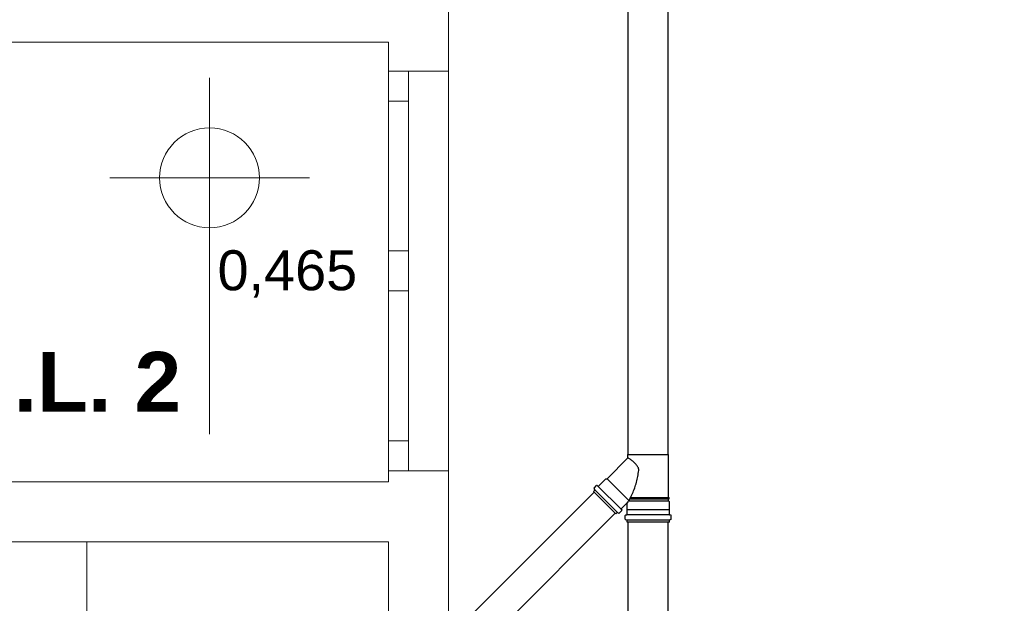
# Model space of a CAD drawing. Header units: millimetres. Extents: x -27714 to -5776, y 5810 to 9208.
# Tile 23 of 256: x -25643.74 to -25633.89, y 7019.42 to 7025.26. Entities that reach past the tile are written whole.
import ezdxf

# ---------------------------------------------------------------- set-up
doc = ezdxf.new("R2010")
doc.units = ezdxf.units.MM
for name, color, linetype in [('Simbolos', 5, 'Continuous'), ('Simbolos_int', 2, 'Continuous'), ('TEXTO', 7, 'Continuous'), ('TEXTO @ 100', 7, 'Continuous'), ('TEXTO @ 200', 7, 'Continuous')]:
    doc.layers.add(name, color=color, linetype=linetype)
doc.layers.add('TQ-Condutos', color=3, linetype='Continuous', lineweight=30)
doc.styles.add('Arial', font='arial.ttf')
doc.styles.add('ArialN', font='arialbd.ttf')

# ---------------------------------------------------------------- blocks, each defined once
blk = doc.blocks.new('SIMBOLO NOMENCLATURA')
at = {"linetype": 'Continuous'}
blk.add_circle((-30, 0), 30, dxfattribs=at)
blk = doc.blocks.new('*U147')
at = {"layer": 'TEXTO @ 100', "linetype": 'Continuous', "xscale": 20, "yscale": 20, "zscale": 20}
blk.add_blockref('SIMBOLO NOMENCLATURA', (-25314.2283, 7009.9176), dxfattribs=at)
at = {"layer": 'TEXTO @ 200', "linetype": 'Continuous', "xscale": 40, "yscale": 40, "zscale": 40}
blk.add_blockref('SIMBOLO NOMENCLATURA', (-25314.2283, 7009.9176), dxfattribs=at)
blk = doc.blocks.new('*U151')
at = {"layer": 'TEXTO @ 100', "linetype": 'Continuous', "xscale": 20, "yscale": 20, "zscale": 20}
blk.add_blockref('SIMBOLO NOMENCLATURA', (-25312.5642, 7079.2502), dxfattribs=at)
at = {"layer": 'TEXTO @ 200', "linetype": 'Continuous', "xscale": 40, "yscale": 40, "zscale": 40}
blk.add_blockref('SIMBOLO NOMENCLATURA', (-25312.5642, 7079.2502), dxfattribs=at)
blk = doc.blocks.new('*U155')
at = {"layer": 'TEXTO @ 200', "linetype": 'Continuous', "xscale": 40, "yscale": 40, "zscale": 40}
blk.add_blockref('SIMBOLO NOMENCLATURA', (-23654.5269, 7584.9791), dxfattribs=at)
blk = doc.blocks.new('*U159')
at = {"layer": 'TEXTO @ 200', "linetype": 'Continuous', "xscale": 40, "yscale": 40, "zscale": 40}
blk.add_blockref('SIMBOLO NOMENCLATURA', (-23783.0676, 7189.4887), dxfattribs=at)

msp = doc.modelspace()

# ---------------------------------------------------------------- linework, layer by layer
at = {"color": 7, "linetype": 'Continuous', "lineweight": 0}
for p, q in [((-25639.4506, 7024.7436), (-25639.4506, 7033.1837)), ((-25640.0506, 7025.033), (-25640.0506, 7020.633)), ((-25641.8434, 7024.6759), (-25641.8434, 7021.1081)), ((-25640.0506, 7024.7436), (-25639.4506, 7024.7436)), ((-25640.0506, 7024.7436), (-25639.4506, 7024.7436)), ((-25639.8506, 7024.7436), (-25639.8506, 7020.7436)), ((-25639.4506, 7015.0684), (-25639.4506, 7024.7436)), ((-25639.8506, 7024.4436), (-25640.0506, 7024.4436)), ((-25642.8434, 7023.6759), (-25640.8434, 7023.6759)), ((-25640.0506, 7022.9436), (-25639.8506, 7022.9436)), ((-25639.8506, 7022.5436), (-25640.0506, 7022.5436)), ((-25640.0506, 7021.0436), (-25639.8506, 7021.0436)), ((-25640.0506, 7020.7436), (-25639.4506, 7020.7436)), ((-25640.0506, 7020.7436), (-25639.4506, 7020.7436)), ((-25640.0506, 7020.033), (-25640.0506, 7014.233))]:
    msp.add_line(p, q, dxfattribs=at)
at = {"color": 83, "linetype": 'Continuous', "lineweight": 0}
for points in [[(-25671.0505, 7025.633), (-25671.0505, 7014.233), (-25640.0506, 7014.233), (-25640.0506, 7020.033), (-25648.6506, 7020.033), (-25648.6506, 7031.633), (-25653.0506, 7031.633), (-25653.0506, 7025.633)], [(-25648.0506, 7025.033), (-25648.0506, 7020.633), (-25640.0506, 7020.633), (-25640.0506, 7025.033)]]:
    msp.add_lwpolyline(points, close=True, dxfattribs=at)
at = {"color": 7, "linetype": 'Continuous', "lineweight": 0}
for points in [[(-25648.0506, 7025.033), (-25640.0506, 7025.033)], [(-25640.0506, 7020.633), (-25648.0506, 7020.633)], [(-25648.6506, 7020.033), (-25640.0506, 7020.033)]]:
    msp.add_lwpolyline(points, dxfattribs=at)
at = {"color": 83, "linetype": 'Continuous', "lineweight": 0}
msp.add_lwpolyline([(-25643.0724, 7020.033), (-25643.0724, 7017.0125), (-25640.0506, 7017.0125)], dxfattribs=at)
at = {"color": 7, "linetype": 'Continuous', "lineweight": 0}
msp.add_circle((-25641.8434, 7023.6759), 0.5, dxfattribs=at)
at = {"layer": 'Simbolos'}
for p, q in [((-25637.8619, 7020.6637), (-25637.6538, 7020.8718)), ((-25637.6538, 7020.8718), (-25637.6538, 7020.9054)), ((-25637.6538, 7020.9054), (-25637.2474, 7020.9054)), ((-25637.2474, 7020.4758), (-25637.2474, 7020.9054)), ((-25637.9491, 7020.5892), (-25637.8746, 7020.6637)), ((-25637.8746, 7020.6637), (-25637.8619, 7020.6637)), ((-25638.0001, 7020.537), (-25637.9872, 7020.5499)), ((-25637.775, 7020.3119), (-25638.0001, 7020.537)), ((-25637.9866, 7020.5547), (-25637.9929, 7020.5656)), ((-25637.9922, 7020.5704), (-25637.9675, 7020.5951)), ((-25637.9545, 7020.589), (-25637.9621, 7020.5954)), ((-25637.7228, 7020.3629), (-25637.6694, 7020.4163)), ((-25637.2474, 7020.4758), (-25637.2414, 7020.4753)), ((-25637.2474, 7020.463), (-25637.2414, 7020.4636)), ((-25637.2474, 7020.4419), (-25637.2474, 7020.463)), ((-25637.2386, 7020.4331), (-25637.2474, 7020.4419)), ((-25637.2414, 7020.4636), (-25637.2414, 7020.4753)), ((-25637.2386, 7020.3541), (-25637.2386, 7020.4331)), ((-25637.775, 7020.3119), (-25637.7621, 7020.3248)), ((-25637.7573, 7020.3254), (-25637.7464, 7020.3191)), ((-25637.7416, 7020.3198), (-25637.7169, 7020.3445)), ((-25637.723, 7020.3575), (-25637.7166, 7020.3499)), ((-25637.6636, 7020.3531), (-25637.6626, 7020.3541)), ((-25637.6636, 7020.3048), (-25637.6636, 7020.3531)), ((-25637.6626, 7020.3541), (-25637.6626, 7020.4135)), ((-25637.2376, 7020.3531), (-25637.2386, 7020.3541)), ((-25637.2376, 7020.3048), (-25637.2376, 7020.3531)), ((-25637.6812, 7020.2581), (-25637.6812, 7020.2959)), ((-25637.6782, 7020.2542), (-25637.6665, 7020.2511)), ((-25637.6775, 7020.2999), (-25637.6672, 7020.3008)), ((-25637.6636, 7020.2294), (-25637.6636, 7020.2472)), ((-25637.2376, 7020.2294), (-25637.6636, 7020.2294)), ((-25637.2376, 7020.2294), (-25637.2376, 7020.2472)), ((-25637.2229, 7020.2542), (-25637.2346, 7020.2511)), ((-25637.2236, 7020.2999), (-25637.2339, 7020.3008)), ((-25637.22, 7020.2581), (-25637.22, 7020.2959))]:
    msp.add_line(p, q, dxfattribs=at)
for points in [[(-25637.6533, 7020.8715), (-25637.6533, 7020.8715), (-25637.6534, 7020.8715), (-25637.6534, 7020.8716), (-25637.6535, 7020.8716), (-25637.6535, 7020.8716), (-25637.6536, 7020.8717), (-25637.6536, 7020.8717), (-25637.6537, 7020.8717), (-25637.6538, 7020.8718)], [(-25637.9922, 7020.5704), (-25637.9926, 7020.5699), (-25637.9929, 7020.5695), (-25637.9931, 7020.5689), (-25637.9933, 7020.5684), (-25637.9934, 7020.5678), (-25637.9934, 7020.5672), (-25637.9933, 7020.5666), (-25637.9931, 7020.5661), (-25637.9929, 7020.5656)], [(-25637.9872, 7020.5499), (-25637.9869, 7020.5503), (-25637.9865, 7020.5508), (-25637.9863, 7020.5513), (-25637.9862, 7020.5519), (-25637.9861, 7020.5525), (-25637.9861, 7020.5531), (-25637.9862, 7020.5536), (-25637.9864, 7020.5542), (-25637.9866, 7020.5547)], [(-25637.9621, 7020.5953), (-25637.9626, 7020.5957), (-25637.9632, 7020.596), (-25637.9638, 7020.5962), (-25637.9645, 7020.5963), (-25637.9651, 7020.5962), (-25637.9658, 7020.5961), (-25637.9664, 7020.5959), (-25637.967, 7020.5955), (-25637.9675, 7020.5951)], [(-25637.9545, 7020.589), (-25637.9539, 7020.5886), (-25637.9534, 7020.5883), (-25637.9527, 7020.5881), (-25637.9521, 7020.588), (-25637.9514, 7020.5881), (-25637.9508, 7020.5882), (-25637.9501, 7020.5884), (-25637.9496, 7020.5888), (-25637.9491, 7020.5892)], [(-25637.6626, 7020.4135), (-25637.6626, 7020.414), (-25637.6627, 7020.4146), (-25637.6629, 7020.415), (-25637.6631, 7020.4155), (-25637.6634, 7020.416), (-25637.6637, 7020.4163), (-25637.6641, 7020.4167), (-25637.6646, 7020.417), (-25637.665, 7020.4172), (-25637.6655, 7020.4174), (-25637.666, 7020.4175), (-25637.6666, 7020.4175), (-25637.6671, 7020.4175), (-25637.6676, 7020.4174), (-25637.6681, 7020.4172), (-25637.6686, 7020.417), (-25637.669, 7020.4167), (-25637.6694, 7020.4163)], [(-25637.7573, 7020.3254), (-25637.7578, 7020.3256), (-25637.7583, 7020.3258), (-25637.7589, 7020.3259), (-25637.7595, 7020.3259), (-25637.7601, 7020.3258), (-25637.7606, 7020.3257), (-25637.7612, 7020.3254), (-25637.7617, 7020.3251), (-25637.7621, 7020.3247)], [(-25637.7464, 7020.3191), (-25637.7459, 7020.3189), (-25637.7454, 7020.3187), (-25637.7448, 7020.3186), (-25637.7442, 7020.3186), (-25637.7436, 7020.3187), (-25637.7431, 7020.3188), (-25637.7425, 7020.3191), (-25637.742, 7020.3194), (-25637.7416, 7020.3198)], [(-25637.7228, 7020.3629), (-25637.7232, 7020.3624), (-25637.7235, 7020.3618), (-25637.7238, 7020.3612), (-25637.7239, 7020.3606), (-25637.7239, 7020.3599), (-25637.7239, 7020.3593), (-25637.7237, 7020.3586), (-25637.7234, 7020.358), (-25637.723, 7020.3575)], [(-25637.7169, 7020.3445), (-25637.7165, 7020.345), (-25637.7161, 7020.3456), (-25637.7159, 7020.3462), (-25637.7157, 7020.3469), (-25637.7157, 7020.3475), (-25637.7158, 7020.3482), (-25637.716, 7020.3488), (-25637.7163, 7020.3494), (-25637.7166, 7020.3499)], [(-25637.6775, 7020.2999), (-25637.6781, 7020.2997), (-25637.6788, 7020.2995), (-25637.6793, 7020.2992), (-25637.6799, 7020.2988), (-25637.6803, 7020.2983), (-25637.6807, 7020.2978), (-25637.6809, 7020.2972), (-25637.6811, 7020.2965), (-25637.6812, 7020.2959)], [(-25637.6812, 7020.2581), (-25637.6811, 7020.2575), (-25637.681, 7020.2569), (-25637.6808, 7020.2564), (-25637.6805, 7020.2559), (-25637.6801, 7020.2554), (-25637.6797, 7020.255), (-25637.6792, 7020.2547), (-25637.6787, 7020.2544), (-25637.6782, 7020.2542)], [(-25637.6672, 7020.3008), (-25637.6666, 7020.3009), (-25637.6659, 7020.3011), (-25637.6654, 7020.3014), (-25637.6648, 7020.3018), (-25637.6644, 7020.3023), (-25637.664, 7020.3029), (-25637.6638, 7020.3035), (-25637.6636, 7020.3041), (-25637.6636, 7020.3048)], [(-25637.6636, 7020.2472), (-25637.6636, 7020.2478), (-25637.6637, 7020.2483), (-25637.6639, 7020.2489), (-25637.6642, 7020.2494), (-25637.6646, 7020.2499), (-25637.665, 7020.2503), (-25637.6655, 7020.2506), (-25637.666, 7020.2509), (-25637.6665, 7020.2511)], [(-25637.2376, 7020.3048), (-25637.2375, 7020.3041), (-25637.2373, 7020.3035), (-25637.2371, 7020.3029), (-25637.2367, 7020.3023), (-25637.2363, 7020.3018), (-25637.2357, 7020.3014), (-25637.2352, 7020.3011), (-25637.2345, 7020.3009), (-25637.2339, 7020.3008)], [(-25637.2346, 7020.2511), (-25637.2351, 7020.2509), (-25637.2356, 7020.2506), (-25637.2361, 7020.2503), (-25637.2365, 7020.2499), (-25637.2369, 7020.2494), (-25637.2372, 7020.2489), (-25637.2374, 7020.2483), (-25637.2375, 7020.2478), (-25637.2376, 7020.2472)], [(-25637.22, 7020.2959), (-25637.22, 7020.2965), (-25637.2202, 7020.2972), (-25637.2204, 7020.2978), (-25637.2208, 7020.2983), (-25637.2212, 7020.2988), (-25637.2218, 7020.2992), (-25637.2223, 7020.2995), (-25637.223, 7020.2997), (-25637.2236, 7020.2999)], [(-25637.2229, 7020.2542), (-25637.2224, 7020.2544), (-25637.2219, 7020.2547), (-25637.2214, 7020.255), (-25637.221, 7020.2554), (-25637.2206, 7020.2559), (-25637.2203, 7020.2564), (-25637.2201, 7020.2569), (-25637.22, 7020.2575), (-25637.22, 7020.2581)]]:
    msp.add_lwpolyline(points, dxfattribs=at)
at = {"layer": 'Simbolos_int'}
for p, q in [((-25637.644, 7020.4458), (-25637.8619, 7020.6637)), ((-25637.7599, 7020.3269), (-25637.9851, 7020.5521)), ((-25637.7259, 7020.361), (-25637.951, 7020.5861)), ((-25637.6463, 7020.4419), (-25637.2474, 7020.4419)), ((-25637.6339, 7020.463), (-25637.2474, 7020.463)), ((-25637.6271, 7020.4758), (-25637.2474, 7020.4758)), ((-25637.6626, 7020.3541), (-25637.2386, 7020.3541)), ((-25637.2376, 7020.3011), (-25637.6636, 7020.3011)), ((-25637.2376, 7020.2503), (-25637.6636, 7020.2503))]:
    msp.add_line(p, q, dxfattribs=at)
for points in [[(-25637.5931, 7020.8273), (-25637.5994, 7020.8326), (-25637.6059, 7020.8379), (-25637.6124, 7020.8431), (-25637.619, 7020.8481), (-25637.6257, 7020.853), (-25637.6324, 7020.8578), (-25637.6393, 7020.8625), (-25637.6462, 7020.867), (-25637.6533, 7020.8715)], [(-25637.5499, 7020.7738), (-25637.5538, 7020.7804), (-25637.558, 7020.7869), (-25637.5624, 7020.7932), (-25637.567, 7020.7993), (-25637.5718, 7020.8053), (-25637.5768, 7020.811), (-25637.5821, 7020.8166), (-25637.5875, 7020.8221), (-25637.5931, 7020.8273)], [(-25637.5726, 7020.614), (-25637.5687, 7020.6285), (-25637.5651, 7020.643), (-25637.5617, 7020.6576), (-25637.5585, 7020.6723), (-25637.5556, 7020.687), (-25637.553, 7020.7017), (-25637.5507, 7020.7165), (-25637.5486, 7020.7314), (-25637.5468, 7020.7463)], [(-25637.547, 7020.765), (-25637.5471, 7020.766), (-25637.5473, 7020.767), (-25637.5476, 7020.7681), (-25637.5479, 7020.7691), (-25637.5482, 7020.77), (-25637.5486, 7020.771), (-25637.549, 7020.772), (-25637.5494, 7020.7729), (-25637.5499, 7020.7738)], [(-25637.5468, 7020.7463), (-25637.5468, 7020.7484), (-25637.5467, 7020.7504), (-25637.5467, 7020.7525), (-25637.5467, 7020.7546), (-25637.5468, 7020.7567), (-25637.5468, 7020.7588), (-25637.5468, 7020.7608), (-25637.5469, 7020.7629), (-25637.547, 7020.765)], [(-25637.6211, 7020.4879), (-25637.6147, 7020.5015), (-25637.6086, 7020.5152), (-25637.6027, 7020.529), (-25637.5971, 7020.5429), (-25637.5917, 7020.557), (-25637.5865, 7020.5711), (-25637.5816, 7020.5853), (-25637.577, 7020.5996), (-25637.5726, 7020.614)], [(-25637.6635, 7020.4161), (-25637.6582, 7020.4237), (-25637.653, 7020.4314), (-25637.648, 7020.4392), (-25637.6431, 7020.4471), (-25637.6384, 7020.4551), (-25637.6339, 7020.4631), (-25637.6294, 7020.4713), (-25637.6252, 7020.4795), (-25637.6211, 7020.4879)]]:
    msp.add_lwpolyline(points, dxfattribs=at)
at = {"layer": 'TQ-Condutos'}
for p, q in [((-25637.6506, 7020.9054), (-25637.6506, 7033.1837)), ((-25637.2506, 7020.9054), (-25637.2506, 7033.1837)), ((-25640.8467, 7017.6774), (-25637.9936, 7020.5305)), ((-25640.6346, 7017.4653), (-25637.7815, 7020.3184)), ((-25637.6506, 7012.2435), (-25637.6506, 7020.2294)), ((-25637.2506, 7012.2435), (-25637.2506, 7020.2294))]:
    msp.add_line(p, q, dxfattribs=at)

# ---------------------------------------------------------------- block references
at = {"layer": 'TEXTO'}
for name in ['*U155', '*U159', '*U151', '*U147']:
    msp.add_blockref(name, (0, 0), dxfattribs=at)

# ---------------------------------------------------------------- texts
at = {"color": 7, "lineweight": 0}
for s, insert, char_height, width, attachment_point, style in [('0,465', (-25641.7634, 7022.4759), 0.4, 4.907317, 7, 'Arial'), ('D.M.L. 2', (-25645.3409, 7021.9333), 0.6, 9.964024, 1, 'ArialN')]:
    msp.add_mtext(s, dxfattribs=dict(at, insert=insert, char_height=char_height, width=width, attachment_point=attachment_point, style=style))

doc.saveas('drawing.dxf')
